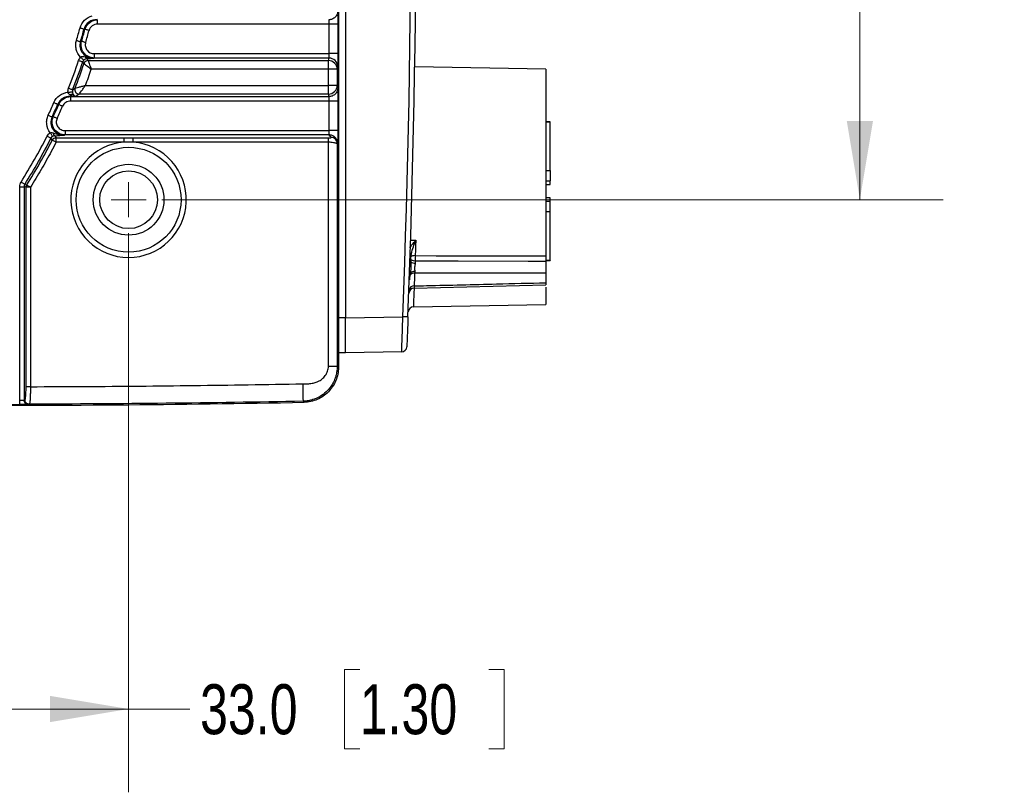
# Model space of a CAD drawing. Header units: millimetres. Extents: x 10 to 272, y 8 to 208.
# Tile 24 of 39: x 85 to 122, y 145 to 175. Entities that reach past the tile are written whole.
import ezdxf

# ---------------------------------------------------------------- set-up
doc = ezdxf.new("R2010")
doc.units = ezdxf.units.MM
doc.styles.add('SLDTEXTSTYLE0', font='TXT', dxfattribs={"width": 0.75})
doc.dimstyles.new('SLDDIMSTYLE2', dxfattribs={"dimtxt": 1.905, "dimasz": 3, "dimexe": 0, "dimexo": 0.0625, "dimgap": 0.47625, "dimtad": 0, "dimtih": 1, "dimtoh": 1, "dimdec": 1, "dimlfac": 1.5, "dimrnd": 1e-09, "dimzin": 4, "dimdsep": 46, "dimtxsty": 'SLDTEXTSTYLE0', "dimsah": 1, "dimcen": 0.09, "dimadec": 0, "dimazin": 1, "dimtfac": 1, "dimtdec": 1, "dimtofl": 0, "dimtmove": 0, "dimatfit": 3, "dimfxl": 1, "dimfrac": 2, "dimtolj": 1, "dimtzin": 12, "dimarcsym": 0})

# ---------------------------------------------------------------- blocks, each defined once
blk = doc.blocks.new('_D_8')
at = {"color": 7, "linetype": 'Continuous', "lineweight": 18}
for p, q in [((66.998, 169.189), (66.998, 145.183)), ((88.998, 166.502), (88.998, 145.183)), ((97.81, 149.87), (97.23, 149.87)), ((97.23, 149.87), (97.23, 146.846)), ((102.737, 149.87), (103.317, 149.87)), ((103.317, 149.87), (103.317, 146.846)), ((66.998, 148.358), (88.998, 148.358)), ((88.998, 148.358), (91.336, 148.358)), ((97.23, 146.846), (97.81, 146.846)), ((103.317, 146.846), (102.737, 146.846))]:
    blk.add_line(p, q, dxfattribs=at)
for points in [[(66.998, 148.358), (69.998, 147.858), (69.998, 148.858)], [(88.998, 148.358), (85.998, 148.858), (85.998, 147.858)]]:
    blk.add_solid(points, dxfattribs=at)
at = {"color": 7, "linetype": 'Continuous', "lineweight": 18, "char_height": 1.905, "attachment_point": 1, "style": 'SLDTEXTSTYLE0'}
for s, insert in [('33.0', (91.723, 149.302)), ('1.30', (97.81, 149.302))]:
    blk.add_mtext(s, dxfattribs=dict(at, insert=insert))
blk = doc.blocks.new('_D_11')
at = {"color": 7, "linetype": 'Continuous', "lineweight": 18}
for p, q in [((90.268, 191.772), (120.058, 191.772)), ((116.883, 191.772), (116.883, 181.683)), ((116.883, 181.297), (116.302, 181.297)), ((116.302, 181.297), (116.302, 178.272)), ((121.809, 181.297), (122.39, 181.297)), ((122.39, 181.297), (122.39, 178.272)), ((116.302, 178.272), (116.883, 178.272)), ((122.39, 178.272), (121.809, 178.272)), ((116.883, 167.772), (116.883, 177.885)), ((90.268, 167.772), (120.058, 167.772))]:
    blk.add_line(p, q, dxfattribs=at)
for points in [[(116.883, 191.772), (116.383, 188.772), (117.383, 188.772)], [(116.883, 167.772), (117.383, 170.772), (116.383, 170.772)]]:
    blk.add_solid(points, dxfattribs=at)
at = {"color": 7, "linetype": 'Continuous', "lineweight": 18, "char_height": 1.905, "attachment_point": 1, "style": 'SLDTEXTSTYLE0'}
for s, insert in [('36.0', (110.795, 180.728)), ('1.42', (116.883, 180.728))]:
    blk.add_mtext(s, dxfattribs=dict(at, insert=insert))
blk = doc.blocks.new('SW_CENTERMARKSYMBOL_1')
at = {"color": 0, "linetype": 'Continuous', "lineweight": 0}
for q in [(0, 0.667), (-0.667, 0), (0, -0.667), (0.667, 0)]:
    blk.add_line((0, 0), q, dxfattribs=at)

msp = doc.modelspace()

# ---------------------------------------------------------------- linework, layer by layer
at = {"color": 7, "linetype": 'Continuous', "lineweight": 25}
for p, q in [((96.998, 198.162), (96.998, 161.382)), ((97.265, 196.272), (97.265, 163.272)), ((87.816, 174.469), (87.816, 174.635)), ((87.336, 174.268), (87.302, 174.28)), ((96.647, 174.469), (87.816, 174.469)), ((96.647, 173.341), (96.647, 174.469)), ((96.98, 174.469), (96.98, 173.341)), ((87.165, 173.798), (87.206, 173.809)), ((87.455, 173.078), (96.619, 173.078)), ((87.69, 173.175), (87.667, 173.169)), ((87.69, 173.341), (87.69, 173.175)), ((87.69, 173.341), (96.647, 173.341)), ((96.639, 173.175), (87.69, 173.175)), ((96.619, 172.746), (96.619, 173.078)), ((96.619, 172.746), (87.575, 172.746)), ((96.953, 172.746), (96.619, 172.746)), ((96.619, 172.131), (96.619, 172.746)), ((96.953, 172.746), (96.953, 172.131)), ((104.903, 172.751), (99.91, 172.838)), ((104.903, 172.751), (104.903, 165.633)), ((87.354, 172.131), (96.619, 172.131)), ((96.953, 172.131), (96.619, 172.131)), ((96.619, 171.799), (96.619, 172.131)), ((86.771, 171.769), (86.771, 171.709)), ((86.771, 171.709), (86.79, 171.702)), ((86.981, 171.709), (86.771, 171.709)), ((86.79, 171.702), (96.639, 171.702)), ((86.79, 171.536), (86.79, 171.702)), ((96.619, 171.799), (87.113, 171.799)), ((86.333, 171.401), (86.299, 171.412)), ((96.647, 171.536), (86.79, 171.536)), ((96.647, 170.408), (96.647, 171.536)), ((96.98, 171.536), (96.98, 170.408)), ((105.069, 170.746), (104.903, 170.746)), ((105.069, 170.734), (104.903, 170.734)), ((105.069, 170.734), (105.069, 170.746)), ((105.069, 168.884), (105.069, 170.734)), ((86.233, 170.131), (88.828, 170.131)), ((86.583, 170.242), (86.558, 170.235)), ((86.583, 170.408), (86.583, 170.242)), ((86.583, 170.408), (96.647, 170.408)), ((96.639, 170.242), (86.583, 170.242)), ((88.828, 170.131), (89.169, 170.131)), ((89.169, 170.131), (96.619, 170.131)), ((88.828, 169.965), (86.233, 169.965)), ((96.619, 169.965), (89.169, 169.965)), ((96.619, 161.427), (96.619, 169.965)), ((96.953, 169.913), (96.953, 161.427)), ((104.903, 168.884), (105.069, 168.884)), ((105.069, 168.884), (105.069, 168.499)), ((84.846, 168.269), (85.012, 168.269)), ((84.846, 160.131), (84.846, 168.269)), ((85.012, 168.269), (85.012, 160.137)), ((85.089, 160.644), (85.089, 168.247)), ((85.255, 168.247), (85.089, 168.247)), ((85.255, 168.247), (85.255, 160.644)), ((104.903, 168.499), (105.069, 168.499)), ((104.903, 168.352), (105.069, 168.352)), ((105.069, 168.352), (105.069, 168.499)), ((105.069, 167.845), (104.903, 167.845)), ((105.069, 167.699), (105.069, 167.845)), ((105.069, 167.699), (104.903, 167.699)), ((105.069, 167.313), (105.069, 167.699)), ((105.069, 167.313), (104.903, 167.313)), ((105.069, 165.463), (105.069, 167.313)), ((104.903, 165.463), (105.069, 165.463)), ((104.903, 165.451), (105.069, 165.451)), ((105.069, 165.463), (105.069, 165.451)), ((104.903, 164.969), (104.903, 164.609)), ((99.881, 164.403), (104.903, 164.524)), ((104.903, 164.436), (104.903, 163.777)), ((99.857, 163.688), (104.903, 163.777)), ((97.265, 163.272), (96.998, 163.272)), ((97.265, 163.272), (99.456, 163.31)), ((97.265, 163.272), (97.265, 163.272)), ((97.265, 161.939), (96.998, 161.939)), ((99.411, 161.976), (97.265, 161.939)), ((85.012, 160.137), (85.046, 160.144)), ((85.212, 159.977), (85.178, 159.97)), ((95.69, 160.049), (95.65, 160.088))]:
    msp.add_line(p, q, dxfattribs=at)
at = {"color": 7, "linetype": 'Continuous', "lineweight": 25, "flags": 128}
for points in [[(87.146, 174.322), (87.173, 174.315), (87.198, 174.308), (87.222, 174.301), (87.244, 174.295), (87.264, 174.29), (87.28, 174.286), (87.293, 174.282), (87.302, 174.28)], [(87.491, 174.226), (87.465, 174.233), (87.439, 174.24), (87.415, 174.247), (87.393, 174.253), (87.373, 174.258), (87.357, 174.263), (87.344, 174.266), (87.336, 174.268)], [(87.011, 173.844), (87.037, 173.836), (87.062, 173.828), (87.086, 173.821), (87.108, 173.815), (87.128, 173.809), (87.144, 173.804), (87.157, 173.801), (87.165, 173.798)], [(87.36, 173.764), (87.334, 173.771), (87.309, 173.779), (87.285, 173.786), (87.263, 173.792), (87.243, 173.798), (87.227, 173.803), (87.214, 173.806), (87.206, 173.809)], [(87.094, 173.081), (87.124, 173.071), (87.152, 173.062), (87.178, 173.053), (87.201, 173.045), (87.221, 173.039), (87.236, 173.034), (87.247, 173.03), (87.252, 173.028)], [(87.17, 173.206), (87.192, 173.185), (87.213, 173.165), (87.233, 173.146), (87.25, 173.129), (87.265, 173.115), (87.277, 173.103), (87.285, 173.095), (87.29, 173.091)], [(87.403, 173.15), (87.437, 173.104), (87.455, 173.078)], [(96.619, 173.078), (96.63, 173.132), (96.639, 173.175)], [(87.298, 172.965), (87.296, 172.967), (87.252, 173.028)], [(96.972, 172.843), (96.961, 172.789), (96.953, 172.746)], [(86.711, 172.023), (86.739, 172.011), (86.767, 172.001), (86.792, 171.991), (86.815, 171.982), (86.835, 171.974), (86.85, 171.968), (86.86, 171.964), (86.865, 171.962)], [(96.953, 172.131), (96.963, 172.077), (96.972, 172.034)], [(86.689, 171.87), (86.718, 171.872), (86.747, 171.875), (86.774, 171.878), (86.798, 171.88), (86.818, 171.882), (86.835, 171.883), (86.846, 171.884), (86.853, 171.885)], [(96.639, 171.702), (96.628, 171.756), (96.619, 171.799)], [(86.151, 171.476), (86.176, 171.466), (86.2, 171.455), (86.223, 171.445), (86.244, 171.436), (86.263, 171.428), (86.278, 171.421), (86.291, 171.416), (86.299, 171.412)], [(86.48, 171.337), (86.455, 171.348), (86.431, 171.358), (86.408, 171.368), (86.387, 171.377), (86.369, 171.385), (86.353, 171.392), (86.341, 171.397), (86.333, 171.401)], [(85.935, 170.994), (85.96, 170.983), (85.984, 170.972), (86.006, 170.961), (86.027, 170.951), (86.045, 170.943), (86.061, 170.936), (86.073, 170.93), (86.081, 170.926)], [(86.271, 170.87), (86.247, 170.881), (86.223, 170.892), (86.2, 170.903), (86.179, 170.912), (86.161, 170.921), (86.146, 170.928), (86.134, 170.934), (86.125, 170.937)], [(85.889, 170.193), (85.917, 170.179), (85.943, 170.165), (85.968, 170.153), (85.99, 170.142), (86.008, 170.132), (86.022, 170.125), (86.032, 170.12), (86.037, 170.118)], [(86.012, 170.326), (86.028, 170.3), (86.043, 170.275), (86.057, 170.251), (86.07, 170.231), (86.081, 170.213), (86.089, 170.199), (86.095, 170.189), (86.098, 170.184)], [(86.085, 170.041), (86.075, 170.056), (86.037, 170.118)], [(86.183, 170.212), (86.209, 170.17), (86.233, 170.131)], [(84.897, 168.447), (84.923, 168.431), (84.948, 168.415), (84.972, 168.4), (84.992, 168.387), (85.01, 168.376), (85.023, 168.367), (85.033, 168.361), (85.037, 168.358)], [(85.089, 168.247), (85.05, 168.258), (85.012, 168.269)], [(85.037, 168.358), (85.053, 168.354), (85.115, 168.336)], [(99.732, 166.226), (99.754, 166.226), (99.948, 166.227)], [(99.734, 165.593), (99.737, 165.592), (99.748, 165.589)], [(99.736, 165.664), (99.748, 165.66), (99.761, 165.655)], [(99.929, 165.641), (100.732, 165.639), (103.746, 165.635), (104.903, 165.633)], [(99.73, 165.501), (99.738, 165.503), (99.748, 165.507)], [(104.903, 165.421), (104.236, 165.422), (101.57, 165.426), (101.32, 165.426), (99.929, 165.429)], [(99.711, 164.917), (99.72, 164.913), (99.73, 164.908)], [(96.953, 161.427), (96.973, 161.407), (96.998, 161.382)], [(84.846, 159.964), (84.846, 159.968), (84.846, 159.978), (84.846, 159.993), (84.846, 160.014), (84.846, 160.039), (84.846, 160.068), (84.846, 160.099), (84.846, 160.131)]]:
    msp.add_lwpolyline(points, dxfattribs=at)
at = {"color": 7, "linetype": 'Continuous', "lineweight": 25}
for radius in [2, 1.35, 1.1]:
    msp.add_circle((88.998, 167.772), radius, dxfattribs=at)
for centre, radius, start, end in [((-333.364, 179.772), 433.133, 357.82185, 2.17815), ((-333.368, 179.772), 433.333, 357.82185, 2.17815), ((66.998, 179.772), 20.872, 343.4995, 344.8641), ((66.998, 179.772), 21.033, 343.4995, 344.8641), ((66.998, 179.772), 21.069, 343.5595, 344.8577), ((66.998, 179.772), 21.23, 343.5595, 344.8577), ((66.998, 179.772), 21.181, 338.5394, 341.5844), ((87.456, 172.911), 0.167, 90.342, 161.1201), ((87.434, 173.245), 0.0998, 195.3482, 252.1923), ((96.619, 172.745), 0.333, 0.2075, 90.0025), ((66.998, 179.772), 21.347, 338.5394, 341.5844), ((66.998, 179.772), 21.411, 338.7884, 341.462), ((66.998, 179.772), 21.743, 339.4261, 341.1469), ((87.116, 171.967), 0.168, 159.6201, 269.1686), ((96.619, 172.132), 0.333, 269.9974, 359.7926), ((86.839, 171.659), 0.128, 66.9823, 121.791), ((66.998, 179.772), 20.872, 335.1306, 336.5816), ((66.998, 179.772), 21.033, 335.1306, 336.5816), ((66.998, 179.772), 21.069, 335.2083, 336.5889), ((66.998, 179.772), 21.23, 335.2083, 336.5889), ((66.998, 179.772), 21.181, 327.6776, 333.1112), ((66.998, 179.772), 21.347, 327.6776, 333.1112), ((86.233, 169.964), 0.167, 90.2851, 152.7001), ((86.256, 170.319), 0.13, 179.7227, 235.5741), ((88.998, 167.772), 2.2, 94.4353, 85.5647), ((85.256, 168.247), 0.167, 147.8655, 179.8723), ((96.769, 158.972), 7.379, 65.9639, 66.2735), ((102.964, 165.435), 3.043, 176.1249, 180.1143), ((106.21, 165.534), 6.282, 179.0249, 180.959), ((96.819, 175.112), 10.145, 286.6543, 286.8616), ((97.491, 172.651), 7.571, 287.1875, 287.4356), ((99.923, 165.655), 0.299, 237.3264, 270.2332), ((97.701, 159.715), 5.667, 68.8239, 69.1958), ((96.413, 154.687), 10.856, 72.0988, 72.2958), ((99.891, 164.756), 0.221, 86.2721, 136.5127), ((99.891, 164.741), 0.295, 86.7996, 118.9366), ((99.866, 164.308), 0.178, 83.1376, 169.2743), ((99.886, 164.203), 0.2, 91.1985, 177.9382), ((99.86, 163.488), 0.2, 89.984, 177.8007), ((96.709, 89.791), 73.57, 87.7068, 87.85984), ((99.408, 162.176), 0.2, 271, 357.6717), ((83.332, 826.268), 666.305, 269.831087, 270.130217), ((83.332, 826.268), 666.333, 269.832481, 271.062707)]:
    msp.add_arc(centre, radius, start, end, dxfattribs=at)
for points, knots in [([(96.972, 174.967), (96.972, 174.928), (96.965, 174.886), (96.932, 174.804), (96.907, 174.765), (96.842, 174.7), (96.802, 174.675), (96.72, 174.643), (96.678, 174.635), (96.639, 174.635)], [0, 0, 0, 0, 0.25, 0.25, 0.5, 0.5, 0.75, 0.75, 1, 1, 1, 1]), ([(96.972, 174.967), (96.972, 174.966), (96.973, 174.962), (96.974, 174.951), (96.974, 174.937), (96.975, 174.912), (96.976, 174.871), (96.978, 174.808), (96.979, 174.734), (96.979, 174.651), (96.98, 174.562), (96.98, 174.5), (96.98, 174.469)], [0, 0, 0, 0, 0.062604, 0.125017, 0.187795, 0.251484, 0.376892, 0.50151, 0.625312, 0.750814, 0.87591, 1, 1, 1, 1]), ([(87.146, 174.322), (87.176, 174.433), (87.236, 174.534), (87.397, 174.693), (87.499, 174.752), (87.609, 174.782)], [0, 0, 0, 0, 0.5, 0.5, 1, 1, 1, 1]), ([(87.797, 174.642), (87.686, 174.643), (87.577, 174.61), (87.398, 174.482), (87.331, 174.387), (87.302, 174.28)], [0, 0, 0, 0, 0.5, 0.5, 1, 1, 1, 1]), ([(87.336, 174.268), (87.364, 174.374), (87.428, 174.468), (87.601, 174.599), (87.707, 174.635), (87.816, 174.635)], [0, 0, 0, 0, 0.5, 0.5, 1, 1, 1, 1]), ([(96.647, 174.469), (96.647, 174.48), (96.647, 174.504), (96.646, 174.538), (96.645, 174.573), (96.643, 174.603), (96.641, 174.627), (96.64, 174.633), (96.639, 174.635)], [0, 0, 0, 0, 0.1340393, 0.2811305, 0.4412763, 0.6144744, 0.8007187, 1, 1, 1, 1]), ([(87.816, 174.469), (87.743, 174.469), (87.671, 174.446), (87.554, 174.36), (87.51, 174.297), (87.491, 174.226)], [0, 0, 0, 0, 0.5, 0.5, 1, 1, 1, 1]), ([(96.98, 174.469), (96.978, 174.469), (96.942, 174.469), (96.819, 174.469), (96.733, 174.469), (96.647, 174.469)], [0, 0, 0, 0, 0.5, 0.5, 1, 1, 1, 1]), ([(87.17, 173.206), (87.089, 173.288), (87.03, 173.392), (86.989, 173.559), (86.983, 173.617), (86.986, 173.732), (86.994, 173.788), (87.011, 173.844)], [0, 0, 0, 0, 0.5, 0.5, 0.75, 0.75, 1, 1, 1, 1]), ([(87.165, 173.798), (87.142, 173.722), (87.137, 173.642), (87.166, 173.489), (87.201, 173.416), (87.301, 173.294), (87.366, 173.246), (87.509, 173.184), (87.588, 173.168), (87.667, 173.169)], [0, 0, 0, 0, 0.25, 0.25, 0.5, 0.5, 0.75, 0.75, 1, 1, 1, 1]), ([(87.69, 173.175), (87.612, 173.176), (87.536, 173.194), (87.398, 173.261), (87.337, 173.311), (87.243, 173.433), (87.211, 173.505), (87.182, 173.656), (87.185, 173.734), (87.206, 173.809)], [0, 0, 0, 0, 0.25, 0.25, 0.5, 0.5, 0.75, 0.75, 1, 1, 1, 1]), ([(87.36, 173.764), (87.345, 173.713), (87.343, 173.66), (87.362, 173.559), (87.384, 173.51), (87.482, 173.388), (87.585, 173.341), (87.69, 173.341)], [0, 0, 0, 0, 0.25, 0.25, 0.5, 0.5, 1, 1, 1, 1]), ([(87.17, 173.206), (87.181, 173.218), (87.194, 173.226), (87.223, 173.236), (87.237, 173.237), (87.281, 173.236), (87.309, 173.228), (87.338, 173.219)], [0, 0, 0, 0, 0.25, 0.25, 0.5, 0.5, 1, 1, 1, 1]), ([(87.403, 173.15), (87.385, 173.149), (87.368, 173.144), (87.331, 173.126), (87.309, 173.112), (87.29, 173.091)], [0, 0, 0, 0, 0.5, 0.5, 1, 1, 1, 1]), ([(87.455, 173.078), (87.458, 173.071), (87.473, 173.029), (87.517, 172.907), (87.546, 172.826), (87.575, 172.746)], [0, 0, 0, 0, 0.5, 0.5, 1, 1, 1, 1]), ([(96.639, 173.175), (96.639, 173.177), (96.64, 173.18), (96.642, 173.192), (96.643, 173.208), (96.644, 173.228), (96.645, 173.25), (96.646, 173.273), (96.646, 173.296), (96.647, 173.319), (96.647, 173.334), (96.647, 173.341)], [0, 0, 0, 0, 0.134379, 0.26294, 0.385683, 0.502607, 0.613713, 0.719003, 0.818479, 0.912143, 1, 1, 1, 1]), ([(96.972, 172.843), (96.972, 172.93), (96.936, 173.016), (96.812, 173.139), (96.726, 173.175), (96.639, 173.175)], [0, 0, 0, 0, 0.5, 0.5, 1, 1, 1, 1]), ([(96.98, 173.341), (96.979, 173.341), (96.971, 173.341), (96.938, 173.341), (96.913, 173.341), (96.848, 173.341), (96.809, 173.341), (96.728, 173.341), (96.686, 173.341), (96.647, 173.341)], [0, 0, 0, 0, 0.25, 0.25, 0.5, 0.5, 0.75, 0.75, 1, 1, 1, 1]), ([(96.98, 173.341), (96.98, 173.326), (96.98, 173.295), (96.98, 173.25), (96.98, 173.205), (96.979, 173.146), (96.979, 173.076), (96.978, 173.002), (96.976, 172.94), (96.975, 172.891), (96.974, 172.856), (96.972, 172.847), (96.972, 172.843)], [0, 0, 0, 0, 0.062082, 0.123991, 0.186268, 0.249446, 0.374477, 0.498751, 0.622897, 0.748779, 0.874884, 1, 1, 1, 1]), ([(87.298, 172.965), (87.304, 172.96), (87.339, 172.933), (87.441, 172.852), (87.508, 172.799), (87.575, 172.746)], [0, 0, 0, 0, 0.5, 0.5, 1, 1, 1, 1]), ([(86.865, 171.962), (86.883, 171.974), (86.9, 171.986), (86.918, 171.998), (86.931, 172.007), (86.945, 172.016), (86.958, 172.025)], [0.000230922, 0.000230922, 0.000230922, 0.000230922, 0.000854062, 0.000854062, 0.000854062, 0.001340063, 0.001340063, 0.001340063, 0.001340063]), ([(86.958, 172.025), (86.963, 172.027), (86.98, 172.031), (87.03, 172.044), (87.063, 172.053), (87.138, 172.073), (87.178, 172.084), (87.264, 172.107), (87.309, 172.119), (87.354, 172.131)], [0, 0, 0, 0, 0.25, 0.25, 0.5, 0.5, 0.75, 0.75, 1, 1, 1, 1]), ([(87.113, 171.799), (87.116, 171.803), (87.126, 171.817), (87.157, 171.859), (87.177, 171.886), (87.223, 171.949), (87.247, 171.983), (87.299, 172.055), (87.327, 172.093), (87.354, 172.131)], [0, 0, 0, 0, 0.25, 0.25, 0.5, 0.5, 0.75, 0.75, 1, 1, 1, 1]), ([(96.972, 172.034), (96.972, 171.995), (96.965, 171.953), (96.932, 171.871), (96.907, 171.832), (96.842, 171.767), (96.802, 171.742), (96.72, 171.709), (96.678, 171.702), (96.639, 171.702)], [0, 0, 0, 0, 0.25, 0.25, 0.5, 0.5, 0.75, 0.75, 1, 1, 1, 1]), ([(96.972, 172.034), (96.972, 172.032), (96.973, 172.029), (96.974, 172.018), (96.974, 172.003), (96.975, 171.978), (96.976, 171.938), (96.978, 171.875), (96.979, 171.801), (96.979, 171.718), (96.98, 171.628), (96.98, 171.567), (96.98, 171.536)], [0, 0, 0, 0, 0.062604, 0.125017, 0.187795, 0.251484, 0.376892, 0.50151, 0.625312, 0.750814, 0.87591, 1, 1, 1, 1]), ([(86.151, 171.476), (86.198, 171.584), (86.273, 171.677), (86.462, 171.814), (86.574, 171.856), (86.689, 171.87)], [0, 0, 0, 0, 0.5, 0.5, 1, 1, 1, 1]), ([(86.771, 171.709), (86.672, 171.709), (86.574, 171.683), (86.407, 171.58), (86.339, 171.504), (86.299, 171.412)], [0, 0, 0, 0, 0.5, 0.5, 1, 1, 1, 1]), ([(86.333, 171.401), (86.371, 171.49), (86.437, 171.567), (86.598, 171.673), (86.693, 171.701), (86.79, 171.702)], [0, 0, 0, 0, 0.5, 0.5, 1, 1, 1, 1]), ([(86.771, 171.769), (86.751, 171.779), (86.732, 171.791), (86.702, 171.823), (86.69, 171.846), (86.689, 171.87)], [0, 0, 0, 0, 0.5, 0.5, 1, 1, 1, 1]), ([(86.853, 171.885), (86.855, 171.861), (86.861, 171.839), (86.874, 171.804), (86.881, 171.79), (86.889, 171.778)], [0, 0, 0, 0, 0.5, 0.5, 1, 1, 1, 1]), ([(87.113, 171.799), (87.1, 171.79), (87.086, 171.78), (87.072, 171.771), (87.048, 171.755), (87.024, 171.738), (87, 171.722), (86.994, 171.717), (86.987, 171.713), (86.981, 171.709)], [0.000461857, 0.000461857, 0.000461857, 0.000461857, 0.000947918, 0.000947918, 0.000947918, 0.001802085, 0.001802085, 0.001802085, 0.00203304, 0.00203304, 0.00203304, 0.00203304]), ([(96.647, 171.536), (96.647, 171.547), (96.647, 171.57), (96.646, 171.605), (96.645, 171.639), (96.643, 171.67), (96.641, 171.694), (96.64, 171.699), (96.639, 171.702)], [0, 0, 0, 0, 0.134039, 0.281131, 0.441276, 0.614474, 0.800719, 1, 1, 1, 1]), ([(86.79, 171.536), (86.725, 171.536), (86.66, 171.518), (86.551, 171.448), (86.506, 171.397), (86.48, 171.337)], [0, 0, 0, 0, 0.5, 0.5, 1, 1, 1, 1]), ([(96.98, 171.536), (96.978, 171.536), (96.942, 171.536), (96.819, 171.536), (96.733, 171.536), (96.647, 171.536)], [0, 0, 0, 0, 0.5, 0.5, 1, 1, 1, 1]), ([(86.012, 170.326), (85.938, 170.418), (85.891, 170.532), (85.871, 170.707), (85.873, 170.767), (85.893, 170.884), (85.91, 170.94), (85.935, 170.994)], [0, 0, 0, 0, 0.5, 0.5, 0.75, 0.75, 1, 1, 1, 1]), ([(86.081, 170.926), (86.044, 170.85), (86.027, 170.765), (86.04, 170.597), (86.07, 170.515), (86.169, 170.378), (86.237, 170.324), (86.389, 170.252), (86.473, 170.234), (86.558, 170.235)], [0, 0, 0, 0, 0.25, 0.25, 0.5, 0.5, 0.75, 0.75, 1, 1, 1, 1]), ([(86.583, 170.242), (86.5, 170.243), (86.419, 170.263), (86.274, 170.34), (86.211, 170.396), (86.119, 170.534), (86.092, 170.615), (86.078, 170.778), (86.092, 170.861), (86.125, 170.937)], [0, 0, 0, 0, 0.25, 0.25, 0.5, 0.5, 0.75, 0.75, 1, 1, 1, 1]), ([(86.271, 170.87), (86.248, 170.819), (86.238, 170.763), (86.246, 170.653), (86.266, 170.599), (86.329, 170.507), (86.373, 170.47), (86.472, 170.421), (86.527, 170.408), (86.583, 170.408)], [0, 0, 0, 0, 0.25, 0.25, 0.5, 0.5, 0.75, 0.75, 1, 1, 1, 1]), ([(86.012, 170.326), (86.03, 170.334), (86.051, 170.336), (86.09, 170.332), (86.108, 170.326), (86.127, 170.32)], [0, 0, 0, 0, 0.5, 0.5, 1, 1, 1, 1]), ([(86.127, 170.32), (86.197, 170.294), (86.267, 170.271), (86.411, 170.241), (86.485, 170.233), (86.558, 170.235)], [0, 0, 0, 0, 0.5, 0.5, 1, 1, 1, 1]), ([(86.233, 169.965), (86.233, 170.003), (86.233, 170.046), (86.233, 170.11), (86.233, 170.128), (86.233, 170.131)], [0, 0, 0, 0, 0.5, 0.5, 1, 1, 1, 1]), ([(88.828, 169.965), (88.828, 170.007), (88.828, 170.048), (88.828, 170.108), (88.828, 170.128), (88.828, 170.131)], [0, 0, 0, 0, 0.5, 0.5, 1, 1, 1, 1]), ([(89.169, 169.965), (89.169, 170.003), (89.169, 170.046), (89.169, 170.11), (89.169, 170.128), (89.169, 170.131)], [0, 0, 0, 0, 0.5, 0.5, 1, 1, 1, 1]), ([(96.619, 170.131), (96.626, 170.131), (96.639, 170.131), (96.658, 170.132), (96.678, 170.133), (96.697, 170.135), (96.716, 170.138), (96.722, 170.141), (96.72, 170.143), (96.719, 170.145), (96.719, 170.145)], [0, 0, 0, 0, 0.092506, 0.185939, 0.285075, 0.421055, 0.561394, 0.80602, 0.909862, 1, 1, 1, 1]), ([(96.619, 169.965), (96.619, 170.007), (96.619, 170.048), (96.619, 170.108), (96.619, 170.128), (96.619, 170.131)], [0, 0, 0, 0, 0.5, 0.5, 1, 1, 1, 1]), ([(96.639, 170.242), (96.639, 170.243), (96.64, 170.247), (96.642, 170.259), (96.643, 170.275), (96.644, 170.295), (96.645, 170.317), (96.646, 170.34), (96.646, 170.363), (96.647, 170.386), (96.647, 170.401), (96.647, 170.408)], [0, 0, 0, 0, 0.134379, 0.26294, 0.385683, 0.502607, 0.613713, 0.719003, 0.818479, 0.912143, 1, 1, 1, 1]), ([(96.972, 169.91), (96.972, 169.949), (96.965, 169.991), (96.932, 170.073), (96.907, 170.112), (96.842, 170.177), (96.802, 170.202), (96.72, 170.235), (96.678, 170.242), (96.639, 170.242)], [0, 0, 0, 0, 0.25, 0.25, 0.5, 0.5, 0.75, 0.75, 1, 1, 1, 1]), ([(96.98, 170.408), (96.979, 170.408), (96.971, 170.408), (96.938, 170.408), (96.913, 170.408), (96.848, 170.408), (96.809, 170.408), (96.728, 170.408), (96.686, 170.408), (96.647, 170.408)], [0, 0, 0, 0, 0.25, 0.25, 0.5, 0.5, 0.75, 0.75, 1, 1, 1, 1]), ([(96.953, 169.913), (96.953, 169.94), (96.947, 169.97), (96.925, 170.027), (96.907, 170.054), (96.861, 170.1), (96.834, 170.117), (96.776, 170.14), (96.747, 170.145), (96.719, 170.145)], [0, 0, 0, 0, 0.25, 0.25, 0.5, 0.5, 0.75, 0.75, 1, 1, 1, 1]), ([(96.98, 170.408), (96.98, 170.392), (96.98, 170.362), (96.98, 170.316), (96.98, 170.271), (96.979, 170.212), (96.979, 170.143), (96.978, 170.069), (96.976, 170.006), (96.975, 169.958), (96.974, 169.923), (96.972, 169.914), (96.972, 169.91)], [0, 0, 0, 0, 0.062082, 0.123991, 0.186268, 0.249446, 0.374477, 0.498751, 0.622897, 0.748779, 0.874884, 1, 1, 1, 1]), ([(86.233, 169.965), (86.172, 169.848), (86.051, 169.614), (85.862, 169.267), (85.666, 168.923), (85.464, 168.583), (85.325, 168.359), (85.255, 168.247)], [0, 0, 0, 0, 0.2000672, 0.4000336, 0.5999664, 0.7999328, 1, 1, 1, 1]), ([(86.233, 169.965), (86.199, 169.982), (86.161, 170.002), (86.104, 170.031), (86.088, 170.039), (86.085, 170.041)], [0, 0, 0, 0, 0.5, 0.5, 1, 1, 1, 1]), ([(96.953, 169.913), (96.952, 169.913), (96.951, 169.913), (96.941, 169.916), (96.923, 169.921), (96.893, 169.928), (96.841, 169.94), (96.768, 169.952), (96.688, 169.963), (96.639, 169.965), (96.619, 169.965)], [0, 0, 0, 0, 0.073217, 0.161042, 0.263626, 0.381057, 0.513386, 0.722191, 0.884364, 1, 1, 1, 1]), ([(85.037, 168.358), (85.029, 168.345), (85.023, 168.331), (85.018, 168.316), (85.014, 168.301), (85.012, 168.285), (85.012, 168.269)], [0, 0, 0, 0, 0.0000700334, 0.0000700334, 0.0000700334, 0.0001400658, 0.0001400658, 0.0001400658, 0.0001400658]), ([(85.255, 168.247), (85.22, 168.269), (85.185, 168.291), (85.134, 168.323), (85.118, 168.334), (85.115, 168.336)], [0, 0, 0, 0, 0.5, 0.5, 1, 1, 1, 1]), ([(99.724, 165.939), (99.752, 165.983), (99.819, 166.087), (99.901, 166.175), (99.947, 166.226), (99.948, 166.227)], [0, 0, 0, 0, 0.417843, 0.988023, 1, 1, 1, 1]), ([(99.774, 165.711), (99.798, 165.802), (99.826, 165.889), (99.885, 166.06), (99.917, 166.144), (99.948, 166.227)], [0, 0, 0, 0, 0.5, 0.5, 1, 1, 1, 1]), ([(99.928, 165.641), (99.889, 165.641), (99.851, 165.637), (99.788, 165.618), (99.763, 165.605), (99.748, 165.589)], [0, 0, 0, 0, 0.5, 0.5, 1, 1, 1, 1]), ([(104.903, 165.633), (104.903, 165.602), (104.903, 165.563), (104.903, 165.486), (104.903, 165.449), (104.903, 165.421)], [0, 0, 0, 0, 0.5, 0.5, 1, 1, 1, 1]), ([(99.921, 165.429), (99.884, 165.431), (99.848, 165.44), (99.787, 165.468), (99.763, 165.487), (99.748, 165.507)], [0, 0, 0, 0, 0.5, 0.5, 1, 1, 1, 1]), ([(99.762, 165.403), (99.763, 165.373), (99.763, 165.341), (99.762, 165.276), (99.76, 165.243), (99.757, 165.146), (99.756, 165.08), (99.75, 165.018)], [0, 0, 0, 0, 0.25, 0.25, 0.5, 0.5, 1, 1, 1, 1]), ([(99.925, 165.356), (99.922, 165.306), (99.908, 165.252), (99.902, 165.14), (99.91, 165.085), (99.908, 165.036)], [0, 0, 0, 0, 0.5, 0.5, 1, 1, 1, 1]), ([(104.903, 165.421), (104.903, 165.361), (104.903, 165.279), (104.903, 165.114), (104.903, 165.031), (104.903, 164.969)], [0, 0, 0, 0, 0.5, 0.5, 1, 1, 1, 1]), ([(99.748, 164.999), (99.747, 164.992), (99.746, 164.984), (99.744, 164.977), (99.74, 164.954), (99.735, 164.931), (99.73, 164.908)], [0, 0, 0, 0, 0.00003657, 0.00003657, 0.00003657, 0.0001469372, 0.0001469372, 0.0001469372, 0.0001469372]), ([(104.903, 164.969), (104.68, 164.969), (104.458, 164.97), (104.236, 164.97), (103.348, 164.971), (102.459, 164.973), (101.57, 164.974), (101.015, 164.975), (100.46, 164.976), (99.905, 164.977)], [0, 0, 0, 0, 0.001, 0.001, 0.001, 0.005, 0.005, 0.005, 0.007498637, 0.007498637, 0.007498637, 0.007498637]), ([(99.887, 164.485), (99.886, 164.464), (99.883, 164.422), (99.881, 164.398), (99.881, 164.404), (99.881, 164.405)], [0, 0, 0, 0, 0.472009, 0.943733, 1, 1, 1, 1]), ([(99.887, 164.485), (100.045, 164.489), (100.204, 164.493), (100.362, 164.497), (101.251, 164.519), (102.139, 164.541), (103.028, 164.563), (103.653, 164.578), (104.278, 164.594), (104.903, 164.609)], [0.000287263, 0.000287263, 0.000287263, 0.000287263, 0.001, 0.001, 0.001, 0.005, 0.005, 0.005, 0.007812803, 0.007812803, 0.007812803, 0.007812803]), ([(104.903, 164.609), (104.903, 164.587), (104.903, 164.544), (104.903, 164.519), (104.903, 164.525), (104.903, 164.526)], [0, 0, 0, 0, 0.45868, 0.917361, 1, 1, 1, 1]), ([(99.691, 164.339), (99.691, 164.338), (99.689, 164.29), (99.687, 164.229), (99.686, 164.216), (99.686, 164.21)], [0, 0, 0, 0, 0.018909, 0.535142, 1, 1, 1, 1]), ([(99.884, 164.403), (99.88, 164.31), (99.871, 164.081), (99.862, 163.851), (99.857, 163.702), (99.857, 163.703), (99.857, 163.703)], [0, 0, 0, 0, 0.204755, 0.504272, 0.799897, 1, 1, 1, 1]), ([(97.265, 161.939), (97.265, 161.939), (97.265, 161.973), (97.265, 162.107), (97.265, 162.206), (97.265, 162.452), (97.265, 162.6), (97.265, 162.923), (97.265, 163.097), (97.265, 163.272)], [0, 0, 0, 0, 0.25, 0.25, 0.5, 0.5, 0.75, 0.75, 1, 1, 1, 1]), ([(99.411, 161.976), (99.412, 161.976), (99.414, 162.011), (99.419, 162.145), (99.422, 162.244), (99.428, 162.429), (99.431, 162.498), (99.435, 162.642), (99.438, 162.719), (99.443, 162.88), (99.446, 162.965), (99.451, 163.135), (99.453, 163.222), (99.456, 163.31)], [0, 0, 0, 0, 0.25, 0.25, 0.5, 0.5, 0.625, 0.625, 0.75, 0.75, 0.875, 0.875, 1, 1, 1, 1]), ([(99.652, 163.302), (99.65, 163.228), (99.647, 163.154), (99.641, 163.009), (99.638, 162.937), (99.633, 162.8), (99.63, 162.735), (99.626, 162.612), (99.623, 162.553), (99.617, 162.396), (99.614, 162.311), (99.609, 162.198), (99.608, 162.168), (99.608, 162.168)], [0, 0, 0, 0, 0.125, 0.125, 0.25, 0.25, 0.375, 0.375, 0.5, 0.5, 0.75, 0.75, 1, 1, 1, 1]), ([(95.637, 160.755), (95.659, 160.755), (95.703, 160.756), (95.77, 160.756), (95.84, 160.757), (95.942, 160.765), (96.072, 160.786), (96.231, 160.842), (96.379, 160.933), (96.486, 161.045), (96.551, 161.149), (96.589, 161.238), (96.614, 161.331), (96.618, 161.395), (96.619, 161.427)], [0, 0, 0, 0, 0.049263, 0.098527, 0.150027, 0.204229, 0.328046, 0.443732, 0.580494, 0.714096, 0.78504, 0.855949, 0.928772, 1, 1, 1, 1]), ([(96.953, 161.427), (96.952, 161.401), (96.951, 161.348), (96.944, 161.267), (96.931, 161.184), (96.913, 161.099), (96.888, 161.012), (96.853, 160.916), (96.805, 160.809), (96.746, 160.707), (96.672, 160.6), (96.552, 160.459), (96.377, 160.313), (96.17, 160.2), (95.986, 160.135), (95.815, 160.097), (95.703, 160.091), (95.65, 160.088)], [0, 0, 0, 0, 0.037032, 0.075634, 0.115846, 0.157702, 0.201233, 0.246467, 0.305412, 0.371577, 0.417703, 0.497342, 0.641471, 0.750176, 0.840111, 0.923292, 1, 1, 1, 1]), ([(96.998, 161.382), (96.998, 161.295), (96.99, 161.209), (96.957, 161.041), (96.932, 160.957), (96.867, 160.798), (96.827, 160.722), (96.732, 160.578), (96.677, 160.51), (96.557, 160.387), (96.491, 160.332), (96.349, 160.234), (96.272, 160.192), (96.036, 160.09), (95.864, 160.052), (95.69, 160.049)], [0, 0, 0, 0, 0.125, 0.125, 0.25, 0.25, 0.375, 0.375, 0.5, 0.5, 0.625, 0.625, 0.75, 0.75, 1, 1, 1, 1]), ([(96.619, 161.427), (96.706, 161.427), (96.791, 161.427), (96.914, 161.427), (96.951, 161.427), (96.953, 161.427)], [0, 0, 0, 0, 0.5, 0.5, 1, 1, 1, 1]), ([(85.255, 160.644), (85.947, 160.647), (87.332, 160.652), (89.408, 160.668), (91.485, 160.69), (93.561, 160.718), (94.945, 160.743), (95.637, 160.755)], [0, 0, 0, 0, 0.200002, 0.400001, 0.599999, 0.799998, 1, 1, 1, 1]), ([(95.637, 160.755), (95.639, 160.677), (95.64, 160.593), (95.643, 160.431), (95.645, 160.353), (95.647, 160.223), (95.648, 160.172), (95.65, 160.105), (95.65, 160.09), (95.65, 160.088)], [0, 0, 0, 0, 0.25, 0.25, 0.5, 0.5, 0.75, 0.75, 1, 1, 1, 1]), ([(85.046, 160.144), (85.047, 160.145), (85.05, 160.146), (85.054, 160.154), (85.058, 160.166), (85.064, 160.188), (85.07, 160.227), (85.076, 160.289), (85.082, 160.365), (85.086, 160.452), (85.089, 160.546), (85.089, 160.611), (85.089, 160.644)], [0, 0, 0, 0, 0.062134, 0.123747, 0.185409, 0.247692, 0.372151, 0.496995, 0.622156, 0.747689, 0.873727, 1, 1, 1, 1]), ([(85.255, 160.644), (85.217, 160.644), (85.174, 160.644), (85.111, 160.644), (85.092, 160.644), (85.089, 160.644)], [0, 0, 0, 0, 0.5, 0.5, 1, 1, 1, 1]), ([(85.255, 160.644), (85.255, 160.621), (85.255, 160.575), (85.254, 160.505), (85.253, 160.434), (85.251, 160.364), (85.249, 160.296), (85.246, 160.232), (85.242, 160.163), (85.237, 160.091), (85.229, 160.026), (85.222, 159.991), (85.216, 159.979), (85.213, 159.978), (85.212, 159.977)], [0, 0, 0, 0, 0.065721, 0.134046, 0.204728, 0.277447, 0.351812, 0.427372, 0.50363, 0.616637, 0.752756, 0.883596, 0.964399, 1, 1, 1, 1]), ([(84.846, 160.131), (84.887, 160.131), (84.928, 160.132), (84.989, 160.134), (85.008, 160.136), (85.012, 160.137)], [0, 0, 0, 0, 0.5, 0.5, 1, 1, 1, 1]), ([(85.178, 159.97), (85.171, 159.969), (85.132, 159.967), (85.011, 159.965), (84.929, 159.964), (84.846, 159.964)], [0, 0, 0, 0, 0.5, 0.5, 1, 1, 1, 1]), ([(85.178, 159.97), (85.135, 159.97), (85.091, 159.988), (85.03, 160.05), (85.012, 160.093), (85.012, 160.137)], [0, 0, 0, 0, 0.5, 0.5, 1, 1, 1, 1]), ([(85.212, 159.977), (85.173, 159.977), (85.127, 159.993), (85.062, 160.059), (85.046, 160.105), (85.046, 160.144)], [0, 0, 0, 0, 0.5, 0.5, 1, 1, 1, 1])]:
    msp.add_open_spline(points, degree=3, knots=knots, dxfattribs=at)
for points in [[(87.094, 173.081), (87.11, 173.128), (87.136, 173.17), (87.17, 173.206)], [(87.29, 173.091), (87.272, 173.073), (87.26, 173.052), (87.252, 173.028)], [(87.338, 173.219), (87.445, 173.185), (87.556, 173.165), (87.667, 173.169)], [(87.403, 173.15), (87.5, 173.155), (87.584, 173.162), (87.667, 173.169)], [(86.689, 171.87), (86.684, 171.922), (86.691, 171.974), (86.711, 172.023)], [(86.865, 171.962), (86.855, 171.938), (86.851, 171.911), (86.853, 171.885)], [(86.771, 171.769), (86.836, 171.728), (86.909, 171.712), (86.981, 171.709)], [(86.889, 171.778), (86.917, 171.735), (86.949, 171.715), (86.981, 171.709)], [(86.081, 170.926), (86.096, 170.93), (86.111, 170.934), (86.125, 170.937)], [(85.889, 170.193), (85.917, 170.248), (85.959, 170.294), (86.012, 170.326)], [(86.098, 170.184), (86.072, 170.168), (86.051, 170.145), (86.037, 170.118)], [(86.183, 170.212), (86.156, 170.211), (86.127, 170.202), (86.098, 170.184)], [(86.183, 170.212), (86.327, 170.217), (86.444, 170.226), (86.558, 170.235)], [(96.639, 170.242), (96.632, 170.21), (96.726, 170.177), (96.719, 170.145)], [(85.115, 168.336), (85.464, 168.889), (85.788, 169.458), (86.085, 170.041)], [(89.169, 169.965), (89.112, 169.967), (88.998, 169.97), (88.885, 169.967), (88.828, 169.965)], [(96.972, 169.91), (96.966, 169.878), (96.959, 169.945), (96.953, 169.913)], [(84.846, 168.269), (84.846, 168.332), (84.864, 168.394), (84.897, 168.447)], [(99.948, 166.227), (99.941, 166.023), (99.934, 165.827), (99.928, 165.641)], [(99.748, 165.589), (99.741, 165.562), (99.741, 165.533), (99.748, 165.507)], [(99.761, 165.655), (99.756, 165.633), (99.752, 165.611), (99.748, 165.589)], [(99.774, 165.711), (99.769, 165.693), (99.765, 165.674), (99.761, 165.655)], [(99.928, 165.641), (99.928, 165.641), (99.929, 165.641), (99.929, 165.641)], [(99.748, 165.507), (99.752, 165.481), (99.756, 165.455), (99.759, 165.429)], [(99.759, 165.429), (99.76, 165.42), (99.761, 165.412), (99.762, 165.403)], [(99.929, 165.429), (99.927, 165.429), (99.924, 165.429), (99.921, 165.429)], [(99.929, 165.429), (99.928, 165.407), (99.926, 165.382), (99.925, 165.356)], [(99.73, 164.908), (99.715, 164.845), (99.706, 164.781), (99.704, 164.717)], [(99.75, 165.018), (99.75, 165.011), (99.749, 165.005), (99.748, 164.999)], [(99.905, 164.977), (99.899, 164.802), (99.893, 164.638), (99.887, 164.485)], [(99.908, 165.036), (99.907, 165.015), (99.906, 164.995), (99.905, 164.977)], [(95.65, 160.088), (92.171, 160.024), (88.692, 159.987), (85.212, 159.977)]]:
    msp.add_open_spline(points, degree=3, dxfattribs=at)

# ---------------------------------------------------------------- block references
at = {"color": 7, "linetype": 'Continuous', "lineweight": 0}
msp.add_blockref('SW_CENTERMARKSYMBOL_1', (88.998, 167.772), dxfattribs=at)

# ---------------------------------------------------------------- dimensions: what is measured, and where the dimension line sits
at = {"color": 7, "linetype": 'Continuous', "lineweight": 18}
dim = msp.add_linear_dim(base=(116.883, 167.772), p1=(88.998, 191.772), p2=(88.998, 167.772), angle=90, dimstyle='SLDDIMSTYLE2', dxfattribs=at)
dim.commit()
dim.dimension.update_dxf_attribs({"geometry": '_D_11', "text_midpoint": (116.883, 179.784), "dimtype": 160})
dim = msp.add_linear_dim(base=(88.998, 148.358), p1=(66.998, 170.459), p2=(88.998, 167.772), dimstyle='SLDDIMSTYLE2', dxfattribs=at)
dim.commit()
dim.dimension.update_dxf_attribs({"geometry": '_D_8', "text_midpoint": (97.81, 148.358), "dimtype": 160})

doc.saveas('drawing.dxf')
